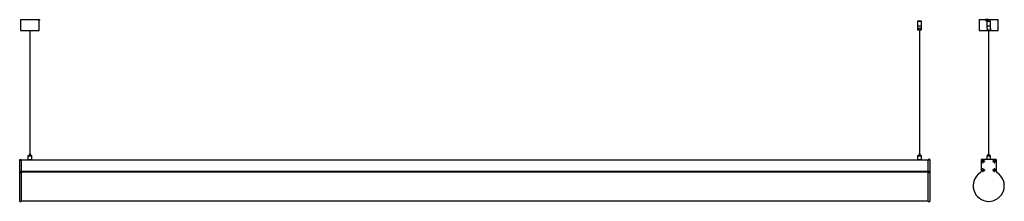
# Model space of a CAD drawing. Header units: millimetres. Extents: x -2102 to 981, y 149 to 719.
import ezdxf

# ---------------------------------------------------------------- set-up
doc = ezdxf.new("R2010")
doc.units = ezdxf.units.MM

# ---------------------------------------------------------------- blocks, each defined once
blk = doc.blocks.new('SW_CENTERMARKSYMBOL_0')
at = {"color": 0, "linetype": 'Continuous', "lineweight": 18}
for p, q in [((-5, 0), (-6.5, 0)), ((0, 0), (-2.5, 0)), ((0, 5), (0, 6.5)), ((0, 0), (0, 2.5)), ((0, 0), (0, -2.5)), ((0, 0), (2.5, 0)), ((5, 0), (6.5, 0)), ((0, -5), (0, -6.5))]:
    blk.add_line(p, q, dxfattribs=at)
blk = doc.blocks.new('SW_CENTERMARKSYMBOL_1')
at = {"color": 0, "linetype": 'Continuous', "lineweight": 18}
for p, q in [((-5, 0), (-6.5, 0)), ((0, 0), (-2.5, 0)), ((0, 5), (0, 6.5)), ((0, 0), (0, 2.5)), ((0, 0), (0, -2.5)), ((0, 0), (2.5, 0)), ((5, 0), (6.5, 0)), ((0, -5), (0, -6.5))]:
    blk.add_line(p, q, dxfattribs=at)
blk = doc.blocks.new('SW_CENTERMARKSYMBOL_2')
at = {"color": 0, "linetype": 'Continuous', "lineweight": 18}
for p, q in [((-5, 0), (-6.5, 0)), ((0, 0), (-2.5, 0)), ((0, 5), (0, 6.5)), ((0, 0), (0, 2.5)), ((0, 0), (0, -2.5)), ((0, 0), (2.5, 0)), ((5, 0), (6.5, 0)), ((0, -5), (0, -6.5))]:
    blk.add_line(p, q, dxfattribs=at)
blk = doc.blocks.new('SW_CENTERMARKSYMBOL_3')
at = {"color": 0, "linetype": 'Continuous', "lineweight": 18}
for p, q in [((-5, 0), (-6.5, 0)), ((0, 0), (-2.5, 0)), ((0, 5), (0, 6.5)), ((0, 0), (0, 2.5)), ((0, 0), (0, -2.5)), ((0, 0), (2.5, 0)), ((5, 0), (6.5, 0)), ((0, -5), (0, -6.5))]:
    blk.add_line(p, q, dxfattribs=at)

msp = doc.modelspace()

# ---------------------------------------------------------------- linework, layer by layer
at = {"color": 7, "linetype": 'Continuous', "lineweight": 25}
for p, q in [((-2100, 718.9), (-2100, 684.5)), ((-2100, 718.9), (-2042.9, 718.9)), ((-2042.9, 715.9), (-2042.9, 718.9)), ((-2041, 718.9), (-2042.9, 718.9)), ((-2042.9, 718.8), (-2042.7, 718.8)), ((-2042.9, 715.9), (-2042.7, 715.9)), ((-2042.7, 718.8), (-2042.7, 715.9)), ((-2042.7, 718.8), (-2040.8, 718.8)), ((-2042.7, 715.9), (-2040.8, 715.9)), ((-2041, 718.8), (-2041, 718.9)), ((-2041, 718.9), (-2041, 718.8)), ((-2041, 718.9), (-2041, 718.9)), ((-2041, 684.5), (-2041, 715.9)), ((-2040.8, 718.8), (-2040.8, 715.9)), ((710, 714.4), (709.5, 713.9)), ((709.5, 713.9), (709.5, 699.4)), ((709.6, 713.9), (709.5, 713.9)), ((721.5, 713.9), (709.6, 713.9)), ((710, 714.4), (721, 714.4)), ((721.5, 713.9), (721, 714.4)), ((721.5, 699.4), (721.5, 713.9)), ((902.6, 718.9), (902.6, 684.5)), ((902.6, 718.9), (921.5, 718.9)), ((921.5, 718.8), (921.5, 718.9)), ((922.1, 718.9), (921.5, 718.9)), ((921.5, 718.8), (921.5, 715.9)), ((921.5, 718.8), (931.3, 718.8)), ((921.5, 715.9), (931.3, 715.9)), ((922.1, 718.9), (922.1, 718.8)), ((931.3, 718.9), (922.1, 718.9)), ((926.6, 714.4), (926.1, 713.9)), ((926.1, 713.9), (926.1, 699.4)), ((938.1, 713.9), (926.1, 713.9)), ((926.6, 714.4), (937.6, 714.4)), ((931.3, 718.9), (931.3, 715.9)), ((931.3, 718.9), (961.6, 718.9)), ((931.3, 718.8), (931.3, 715.9)), ((931.3, 718.8), (931.3, 718.8)), ((931.3, 715.9), (931.3, 715.9)), ((938.1, 713.9), (937.6, 714.4)), ((938.1, 699.4), (938.1, 713.9)), ((961.6, 684.5), (961.6, 718.9)), ((-2100, 684.5), (-2076.3, 684.5)), ((-2076.3, 684.5), (-2041, 684.5)), ((-2071.1, 684.5), (-2071.1, 298.2)), ((-2069.8, 298.2), (-2069.8, 684.5)), ((709.5, 699.4), (709.5, 687.4)), ((709.5, 699.4), (721.5, 699.4)), ((709.5, 687.4), (712.3, 687.4)), ((719.2, 691.2), (712.3, 691.2)), ((712.3, 691.2), (712.3, 687.4)), ((712.3, 687.4), (719.2, 687.4)), ((714.9, 687.4), (714.9, 298.2)), ((716.2, 298.2), (716.2, 687.4)), ((719.2, 691.2), (719.2, 687.4)), ((719.2, 687.4), (721.5, 687.4)), ((721.5, 687.4), (721.5, 699.4)), ((902.6, 684.5), (931.5, 684.5)), ((926.1, 699.4), (926.1, 691.2)), ((926.1, 699.4), (933, 699.4)), ((926.1, 699.4), (932.4, 699.4)), ((927.4, 691.2), (926.1, 691.2)), ((927.1, 691.2), (927.1, 687.4)), ((927.1, 687.4), (927.4, 687.4)), ((927.4, 691.2), (927.4, 687.4)), ((927.4, 687.4), (937.2, 687.4)), ((931.5, 687.4), (931.5, 298.2)), ((932.4, 699.4), (938.1, 699.4)), ((932.8, 298.2), (932.8, 687.4)), ((932.8, 684.5), (961.6, 684.5)), ((933, 699.4), (938.1, 699.4)), ((938.1, 691.2), (937.2, 691.2)), ((937.2, 691.2), (937.2, 687.4)), ((938.1, 691.2), (938.1, 699.4)), ((-2102.5, 280.4), (-2097.5, 280.4)), ((-2102.5, 277.9), (-2102.5, 280.4)), ((-2102.5, 277.9), (-2097.5, 277.9)), ((-2102.5, 242.7), (-2102.5, 277.9)), ((-2097.5, 280.4), (-2097.5, 277.9)), ((742.5, 278), (-2097.5, 278)), ((-2097.5, 277.9), (-2097.5, 242.7)), ((-2076.3, 291.9), (-2076.5, 291.7)), ((-2076.5, 291.7), (-2076.5, 279.7)), ((-2064.5, 291.7), (-2076.5, 291.7)), ((-2076.5, 279.7), (-2076.3, 279.5)), ((-2076.5, 279.7), (-2072.4, 279.7)), ((-2076.3, 291.9), (-2064.7, 291.9)), ((-2072.4, 279.5), (-2076.3, 279.5)), ((-2074.9, 291.9), (-2074.9, 292.3)), ((-2066, 292.3), (-2074.9, 292.3)), ((-2074.9, 292.3), (-2074.9, 291.9)), ((-2074.9, 292.3), (-2074.9, 292.3)), ((-2072.7, 279.5), (-2072.7, 278)), ((-2072.4, 279.7), (-2064.5, 279.7)), ((-2064.7, 279.5), (-2072.4, 279.5)), ((-2072.2, 298.2), (-2072.2, 292.3)), ((-2070.4, 298.2), (-2072.2, 298.2)), ((-2068.8, 298.2), (-2070.4, 298.2)), ((-2068.8, 292.3), (-2068.8, 298.2)), ((-2068.2, 278), (-2068.2, 279.5)), ((-2066, 292.3), (-2066, 291.9)), ((-2064.5, 291.7), (-2064.7, 291.9)), ((-2064.7, 279.5), (-2064.5, 279.7)), ((-2064.5, 279.7), (-2064.5, 291.7)), ((709.7, 291.9), (709.5, 291.7)), ((709.5, 291.7), (709.5, 279.7)), ((721.5, 291.7), (709.5, 291.7)), ((709.5, 279.7), (709.7, 279.5)), ((709.5, 279.7), (713.6, 279.7)), ((709.7, 291.9), (721.3, 291.9)), ((713.7, 279.5), (709.7, 279.5)), ((711.1, 291.9), (711.1, 292.3)), ((720, 292.3), (711.1, 292.3)), ((711.1, 292.3), (711.1, 291.9)), ((711.1, 292.3), (711.1, 292.3)), ((713.3, 279.5), (713.3, 278)), ((713.6, 279.7), (721.5, 279.7)), ((721.3, 279.5), (713.7, 279.5)), ((713.8, 298.2), (713.8, 292.3)), ((715.6, 298.2), (713.8, 298.2)), ((717.2, 298.2), (715.6, 298.2)), ((717.2, 292.3), (717.2, 298.2)), ((717.8, 278), (717.8, 279.5)), ((720, 292.3), (720, 291.9)), ((721.5, 291.7), (721.3, 291.9)), ((721.3, 279.5), (721.5, 279.7)), ((721.5, 279.7), (721.5, 291.7)), ((747.5, 280.4), (742.5, 280.4)), ((742.5, 277.9), (742.5, 280.4)), ((747.5, 277.9), (742.5, 277.9)), ((742.5, 242.7), (742.5, 277.9)), ((747.5, 280.4), (747.5, 277.9)), ((747.5, 277.9), (747.5, 242.7)), ((908.1, 277.9), (908.1, 242.7)), ((953.6, 280.4), (910.6, 280.4)), ((926.3, 291.9), (926.1, 291.7)), ((926.1, 291.7), (926.1, 280.4)), ((937.8, 291.7), (926.1, 291.7)), ((926.3, 291.9), (937.6, 291.9)), ((927.6, 292.3), (927.6, 291.9)), ((931.8, 292.3), (927.6, 292.3)), ((930.4, 298.2), (930.4, 292.3)), ((930.5, 298.2), (930.4, 298.2)), ((933.8, 298.2), (930.5, 298.2)), ((931.8, 292.3), (931.8, 291.9)), ((932.8, 291.9), (932.8, 292.3)), ((933, 292.3), (932.8, 292.3)), ((933, 291.9), (933, 292.3)), ((936.6, 292.3), (933, 292.3)), ((933.8, 292.3), (933.8, 298.2)), ((936.6, 291.9), (936.6, 292.3)), ((937.6, 291.9), (937.9, 291.9)), ((938.1, 291.7), (937.8, 291.7)), ((938.1, 291.7), (937.9, 291.9)), ((938.1, 280.4), (938.1, 291.7)), ((956.1, 242.7), (956.1, 277.9)), ((913.2, 275), (911.9, 275)), ((911.9, 275), (911.9, 273.9)), ((913, 274.7), (911.9, 275)), ((913, 274.1), (911.9, 273.9)), ((911.9, 273.9), (913.2, 273.9)), ((913, 246.7), (911.9, 247)), ((913.2, 247), (911.9, 247)), ((911.9, 247), (911.9, 245.9)), ((914.5, 276.6), (913.5, 276.6)), ((913.5, 276.6), (913.5, 275.3)), ((913.7, 275.4), (913.5, 276.6)), ((913.5, 273.6), (913.5, 272.3)), ((913.7, 273.4), (913.5, 272.3)), ((913.5, 272.3), (914.5, 272.3)), ((913.5, 248.6), (913.5, 247.3)), ((913.7, 247.4), (913.5, 248.6)), ((914.5, 248.6), (913.5, 248.6)), ((914.3, 275.4), (914.5, 276.6)), ((914.3, 273.4), (914.5, 272.3)), ((914.3, 247.4), (914.5, 248.6)), ((914.5, 275.3), (914.5, 276.6)), ((914.5, 272.3), (914.5, 273.6)), ((914.5, 247.3), (914.5, 248.6)), ((916.2, 275), (914.8, 275)), ((914.8, 273.9), (916.2, 273.9)), ((916.2, 247), (914.8, 247)), ((915, 274.7), (916.2, 275)), ((915, 274.1), (916.2, 273.9)), ((915, 246.7), (916.2, 247)), ((916.2, 273.9), (916.2, 275)), ((916.2, 245.9), (916.2, 247)), ((949.2, 274.7), (948, 275)), ((949.4, 275), (948, 275)), ((948, 275), (948, 273.9)), ((949.2, 274.1), (948, 273.9)), ((948, 273.9), (949.4, 273.9)), ((949.2, 246.7), (948, 247)), ((949.4, 247), (948, 247)), ((948, 247), (948, 245.9)), ((949.7, 276.6), (949.7, 275.3)), ((949.9, 275.4), (949.7, 276.6)), ((950.7, 276.6), (949.7, 276.6)), ((949.7, 273.6), (949.7, 272.3)), ((949.9, 273.4), (949.7, 272.3)), ((949.7, 272.3), (950.7, 272.3)), ((949.7, 248.6), (949.7, 247.3)), ((949.9, 247.4), (949.7, 248.6)), ((950.7, 248.6), (949.7, 248.6)), ((950.5, 275.4), (950.7, 276.6)), ((950.5, 273.4), (950.7, 272.3)), ((950.5, 247.4), (950.7, 248.6)), ((950.7, 275.3), (950.7, 276.6)), ((950.7, 272.3), (950.7, 273.6)), ((950.7, 247.3), (950.7, 248.6)), ((952.3, 275), (951, 275)), ((951, 273.9), (952.3, 273.9)), ((952.3, 247), (951, 247)), ((951.2, 274.7), (952.3, 275)), ((951.2, 274.1), (952.3, 273.9)), ((951.2, 246.7), (952.3, 247)), ((952.3, 273.9), (952.3, 275)), ((952.3, 245.9), (952.3, 247)), ((-2102.5, 242.7), (-2097.5, 242.7)), ((-2102.5, 238.5), (-2102.5, 242.7)), ((-2102.5, 238.5), (-2097.5, 238.5)), ((-2102.5, 148.7), (-2102.5, 238.5)), ((-2097.5, 242.7), (-2097.5, 238.5)), ((742.5, 242), (-2097.5, 242)), ((742.5, 240.5), (-2097.5, 240.5)), ((-2097.5, 238.5), (-2097.5, 148.7)), ((747.5, 242.7), (742.5, 242.7)), ((742.5, 238.5), (742.5, 242.7)), ((742.5, 148.7), (742.5, 238.5)), ((747.5, 238.5), (742.5, 238.5)), ((747.5, 242.7), (747.5, 238.5)), ((747.5, 238.5), (747.5, 148.7)), ((913, 246.1), (911.9, 245.9)), ((911.9, 245.9), (913.2, 245.9)), ((913.5, 245.6), (913.5, 244.3)), ((913.7, 245.4), (913.5, 244.3)), ((913.5, 244.3), (914.5, 244.3)), ((914.3, 245.4), (914.5, 244.3)), ((914.5, 244.3), (914.5, 245.6)), ((914.8, 245.9), (916.2, 245.9)), ((915, 246.1), (916.2, 245.9)), ((949.2, 246.1), (948, 245.9)), ((948, 245.9), (949.4, 245.9)), ((949.7, 245.6), (949.7, 244.3)), ((949.9, 245.4), (949.7, 244.3)), ((949.7, 244.3), (950.7, 244.3)), ((950.5, 245.4), (950.7, 244.3)), ((950.7, 244.3), (950.7, 245.6)), ((951, 245.9), (952.3, 245.9)), ((951.2, 246.1), (952.3, 245.9)), ((-2102.5, 148.7), (-2097.5, 148.7)), ((-2097.5, 150), (742.5, 150)), ((742.5, 148.7), (747.5, 148.7))]:
    msp.add_line(p, q, dxfattribs=at)
at = {"color": 8, "linetype": 'Continuous', "lineweight": 25}
for p, q in [((913.4, 274.7), (913.2, 275)), ((913.4, 274.1), (913.2, 273.9)), ((913.4, 246.7), (913.2, 247)), ((913.7, 275), (913.5, 275.3)), ((913.7, 273.8), (913.5, 273.6)), ((913.7, 247), (913.5, 247.3)), ((914.3, 275), (914.5, 275.3)), ((914.3, 273.8), (914.5, 273.6)), ((914.3, 247), (914.5, 247.3)), ((914.6, 274.7), (914.8, 275)), ((914.6, 274.1), (914.8, 273.9)), ((914.6, 246.7), (914.8, 247)), ((949.6, 274.7), (949.4, 275)), ((949.6, 274.1), (949.4, 273.9)), ((949.6, 246.7), (949.4, 247)), ((949.9, 275), (949.7, 275.3)), ((949.9, 273.8), (949.7, 273.6)), ((949.9, 247), (949.7, 247.3)), ((950.5, 275), (950.7, 275.3)), ((950.5, 273.8), (950.7, 273.6)), ((950.5, 247), (950.7, 247.3)), ((950.8, 274.7), (951, 275)), ((950.8, 274.1), (951, 273.9)), ((950.8, 246.7), (951, 247)), ((742.5, 240.2), (-2097.5, 240.2)), ((913.4, 246.1), (913.2, 245.9)), ((913.7, 245.8), (913.5, 245.6)), ((914.3, 245.8), (914.5, 245.6)), ((914.6, 246.1), (914.8, 245.9)), ((949.6, 246.1), (949.4, 245.9)), ((949.9, 245.8), (949.7, 245.6)), ((950.5, 245.8), (950.7, 245.6)), ((950.8, 246.1), (951, 245.9))]:
    msp.add_line(p, q, dxfattribs=at)
at = {"color": 7, "linetype": 'Continuous', "lineweight": 25}
for centre, radius in [((914, 274.4), 4), ((914, 274.4), 3.65), ((950.2, 274.4), 4), ((950.2, 274.4), 3.65), ((914, 246.4), 4), ((914, 246.4), 3.65), ((950.2, 246.4), 4), ((950.2, 246.4), 3.65)]:
    msp.add_circle(centre, radius, dxfattribs=at)
for centre, radius, start, end in [((910.6, 277.9), 2.5, 90, 180), ((953.6, 277.9), 2.5, 0, 90), ((932.1, 197.5), 48.8, 122.652, 57.348), ((903.1, 242.7), 5, 302.652, 0), ((961.1, 242.7), 5, 180, 237.348)]:
    msp.add_arc(centre, radius, start, end, dxfattribs=at)
for points in [[(913.2, 275), (913.2, 275), (913.3, 275), (913.4, 275.1), (913.5, 275.2), (913.5, 275.3)], [(913.5, 273.6), (913.5, 273.7), (913.4, 273.7), (913.3, 273.9), (913.2, 273.9), (913.2, 273.9)], [(913.2, 247), (913.2, 247), (913.3, 247), (913.4, 247.1), (913.5, 247.2), (913.5, 247.3)], [(914.5, 275.3), (914.5, 275.2), (914.6, 275.1), (914.7, 275), (914.8, 275), (914.8, 275)], [(914.8, 273.9), (914.8, 273.9), (914.7, 273.9), (914.6, 273.7), (914.5, 273.7), (914.5, 273.6)], [(914.5, 247.3), (914.5, 247.2), (914.6, 247.1), (914.7, 247), (914.8, 247), (914.8, 247)], [(949.4, 275), (949.4, 275), (949.5, 275), (949.6, 275.1), (949.7, 275.2), (949.7, 275.3)], [(949.7, 273.6), (949.7, 273.7), (949.6, 273.7), (949.5, 273.9), (949.4, 273.9), (949.4, 273.9)], [(949.4, 247), (949.4, 247), (949.5, 247), (949.6, 247.1), (949.7, 247.2), (949.7, 247.3)], [(950.7, 275.3), (950.7, 275.2), (950.8, 275.1), (950.9, 275), (951, 275), (951, 275)], [(951, 273.9), (951, 273.9), (950.9, 273.9), (950.8, 273.7), (950.7, 273.7), (950.7, 273.6)], [(950.7, 247.3), (950.7, 247.2), (950.8, 247.1), (950.9, 247), (951, 247), (951, 247)], [(913.5, 245.6), (913.5, 245.7), (913.4, 245.7), (913.3, 245.9), (913.2, 245.9), (913.2, 245.9)], [(914.8, 245.9), (914.8, 245.9), (914.7, 245.9), (914.6, 245.7), (914.5, 245.7), (914.5, 245.6)], [(949.7, 245.6), (949.7, 245.7), (949.6, 245.7), (949.5, 245.9), (949.4, 245.9), (949.4, 245.9)], [(951, 245.9), (951, 245.9), (950.9, 245.9), (950.8, 245.7), (950.7, 245.7), (950.7, 245.6)]]:
    msp.add_open_spline(points, degree=3, knots=[0, 0, 0, 0, 0.5, 0.5, 1, 1, 1, 1], dxfattribs=at)

# ---------------------------------------------------------------- block references
at = {"color": 7, "linetype": 'Continuous', "lineweight": 0}
for name, p in [('SW_CENTERMARKSYMBOL_1', (914, 274.4)), ('SW_CENTERMARKSYMBOL_0', (950.2, 274.4)), ('SW_CENTERMARKSYMBOL_3', (914, 246.4)), ('SW_CENTERMARKSYMBOL_2', (950.2, 246.4))]:
    msp.add_blockref(name, p, dxfattribs=at)

doc.saveas('drawing.dxf')
